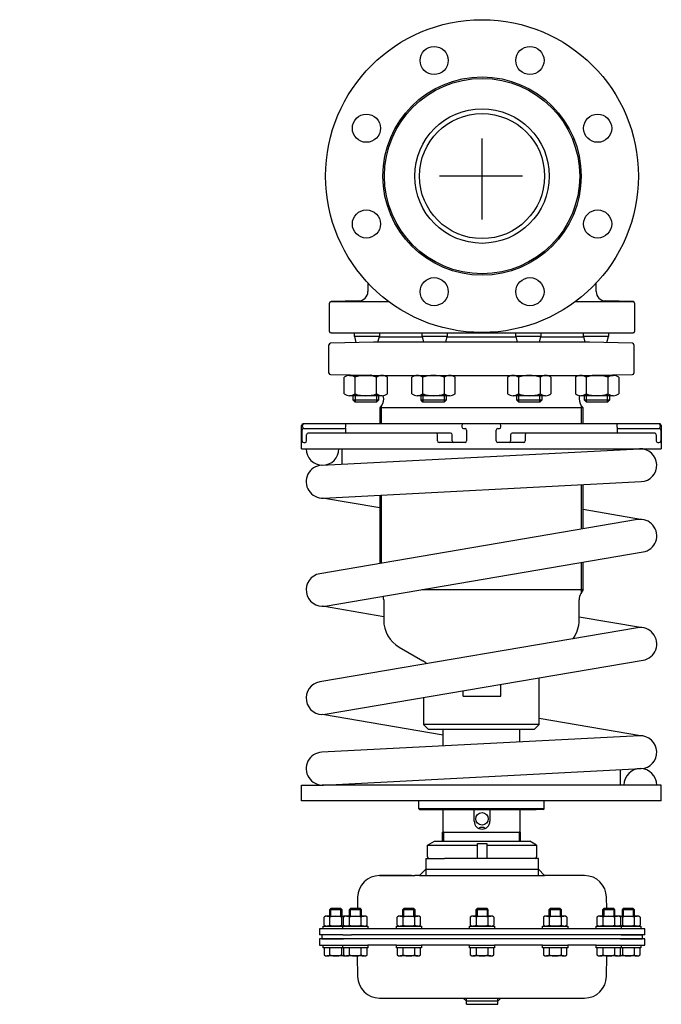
# Model space of a CAD drawing. Extents: x 0 to 410, y -170 to 460.
import ezdxf

# ---------------------------------------------------------------- set-up
doc = ezdxf.new("R2010")
doc.units = 0
doc.layers.get('0').update_dxf_attribs({"linetype": 'CONTINUOUS'})

# ---------------------------------------------------------------- blocks, each defined once
blk = doc.blocks.new('TOP__1', base_point=(141.99, -58.63))
at = {"color": 7}
for p, q in [((260.73, -67.96), (265.1, -65.44)), ((260.73, -67.96), (292.6, -67.96)), ((260.73, -75.44), (260.73, -67.96)), ((265.1, -65.44), (326.1, -65.44)), ((292.6, -76.44), (292.6, -66.94)), ((292.6, -66.94), (298.6, -66.94)), ((298.6, -66.94), (298.6, -76.44)), ((298.6, -67.96), (330.48, -67.96)), ((330.48, -67.96), (326.1, -65.44)), ((330.48, -67.96), (330.48, -75.44)), ((259.6, -76.44), (271.55, -76.44)), ((259.6, -76.44), (259.6, -87.44)), ((292.6, -76.44), (271.55, -76.44)), ((298.6, -76.44), (292.6, -76.44)), ((329.48, -76.44), (298.6, -76.44)), ((331.6, -76.44), (329.48, -76.44)), ((331.6, -87.44), (331.6, -76.44)), ((250.6, -87.44), (230.03, -87.44)), ((230.03, -87.44), (230.6, -87.44)), ((230.6, -87.44), (250.6, -87.44)), ((250.6, -87.44), (252.6, -87.44)), ((255.6, -87.44), (252.6, -87.44)), ((259.6, -83.44), (255.6, -87.44)), ((255.6, -87.44), (335.6, -87.44)), ((259.6, -83.44), (331.6, -83.44)), ((335.6, -87.44), (331.6, -83.44)), ((361.18, -87.44), (335.6, -87.44)), ((216.03, -101.19), (215.9, -108.54)), ((375.31, -108.54), (375.18, -101.19)), ((198.9, -108.54), (198.1, -109.34)), ((206.1, -109.34), (198.1, -109.34)), ((198.1, -109.34), (198.1, -113.33)), ((198.9, -113.33), (198.9, -108.54)), ((205.3, -108.54), (198.9, -108.54)), ((205.3, -113.33), (205.3, -108.54)), ((206.1, -109.34), (205.3, -108.54)), ((206.1, -113.33), (206.1, -109.34)), ((211.43, -108.54), (210.63, -109.34)), ((210.63, -109.34), (210.63, -113.33)), ((218.63, -109.34), (210.63, -109.34)), ((211.43, -113.33), (211.43, -108.54)), ((217.83, -108.54), (211.43, -108.54)), ((217.83, -113.33), (217.83, -108.54)), ((218.63, -109.34), (217.83, -108.54)), ((218.63, -113.33), (218.63, -109.34)), ((245.65, -108.54), (244.85, -109.34)), ((252.85, -109.34), (244.85, -109.34)), ((244.85, -109.34), (244.85, -113.33)), ((245.65, -113.33), (245.65, -108.54)), ((252.05, -108.54), (245.65, -108.54)), ((252.05, -113.33), (252.05, -108.54)), ((252.85, -109.34), (252.05, -108.54)), ((252.85, -113.33), (252.85, -109.34)), ((292.4, -108.54), (291.6, -109.34)), ((291.6, -109.34), (291.6, -113.33)), ((299.6, -109.34), (291.6, -109.34)), ((292.4, -108.54), (292.4, -113.33)), ((298.8, -108.54), (292.4, -108.54)), ((298.8, -108.54), (298.8, -113.33)), ((299.6, -109.34), (298.8, -108.54)), ((299.6, -113.33), (299.6, -109.34)), ((339.15, -108.54), (338.35, -109.34)), ((346.35, -109.34), (338.35, -109.34)), ((338.35, -109.34), (338.35, -113.33)), ((345.55, -108.54), (339.15, -108.54)), ((339.15, -108.54), (339.15, -113.33)), ((346.35, -109.34), (345.55, -108.54)), ((345.55, -108.54), (345.55, -113.33)), ((346.35, -113.33), (346.35, -109.34)), ((373.38, -108.54), (372.58, -109.34)), ((372.58, -109.34), (372.58, -113.33)), ((380.58, -109.34), (372.58, -109.34)), ((373.38, -108.54), (373.38, -113.33)), ((379.78, -108.54), (373.38, -108.54)), ((379.78, -108.54), (379.78, -113.33)), ((380.58, -109.34), (379.78, -108.54)), ((380.58, -113.33), (380.58, -109.34)), ((385.9, -108.54), (385.1, -109.34)), ((393.1, -109.34), (385.1, -109.34)), ((385.1, -109.34), (385.1, -113.33)), ((392.3, -108.54), (385.9, -108.54)), ((385.9, -108.54), (385.9, -113.33)), ((393.1, -109.34), (392.3, -108.54)), ((392.3, -108.54), (392.3, -113.33)), ((393.1, -113.33), (393.1, -109.34)), ((194.6, -119.17), (194.6, -114)), ((196.48, -113.33), (207.73, -113.33)), ((198.35, -119.17), (198.35, -114)), ((205.86, -119.17), (205.86, -114)), ((207.13, -119.17), (207.13, -114)), ((209, -113.33), (220.26, -113.33)), ((210.88, -119.17), (210.88, -114)), ((218.38, -119.17), (218.38, -114)), ((222.14, -119.17), (222.14, -114)), ((241.35, -119.17), (241.35, -114)), ((243.23, -113.33), (254.48, -113.33)), ((245.1, -119.17), (245.1, -114)), ((252.61, -119.17), (252.61, -114)), ((256.36, -119.17), (256.36, -114)), ((288.1, -114), (288.1, -119.17)), ((289.98, -113.33), (301.23, -113.33)), ((291.85, -114), (291.85, -119.17)), ((299.36, -114), (299.36, -119.17)), ((303.11, -114), (303.11, -119.17)), ((334.85, -114), (334.85, -119.17)), ((336.73, -113.33), (347.98, -113.33)), ((338.6, -114), (338.6, -119.17)), ((346.11, -114), (346.11, -119.17)), ((349.86, -114), (349.86, -119.17)), ((369.07, -114), (369.07, -119.17)), ((370.95, -113.33), (382.21, -113.33)), ((372.83, -114), (372.83, -119.17)), ((380.33, -114), (380.33, -119.17)), ((383.48, -113.33), (394.73, -113.33)), ((384.08, -114), (384.08, -119.17)), ((385.35, -114), (385.35, -119.17)), ((392.86, -114), (392.86, -119.17)), ((396.61, -114), (396.61, -119.17)), ((191.6, -121.44), (191.6, -125.44)), ((194.1, -121.44), (191.6, -121.44)), ((206.6, -125.44), (191.6, -125.44)), ((193.1, -125.44), (193.1, -127.94)), ((194.1, -119.84), (206.63, -119.84)), ((194.1, -121.44), (194.1, -119.84)), ((196.48, -121.44), (194.1, -121.44)), ((206.6, -121.44), (194.1, -121.44)), ((206.6, -119.83), (196.48, -119.83)), ((393.6, -121.43), (196.48, -121.43)), ((212.65, -119.84), (206.6, -119.83)), ((207.73, -119.83), (206.6, -119.83)), ((212.65, -121.44), (206.6, -121.44)), ((210.1, -121.44), (206.6, -121.44)), ((206.6, -125.44), (212.23, -125.44)), ((206.63, -119.84), (207.13, -119.84)), ((206.63, -121.44), (206.63, -119.84)), ((210.1, -121.44), (206.63, -121.44)), ((207.13, -119.84), (209.61, -119.84)), ((207.13, -119.84), (212.65, -119.84)), ((220.26, -119.83), (209, -119.83)), ((222.63, -121.44), (210.1, -121.44)), ((210.63, -119.83), (210.63, -119.84)), ((210.63, -121.44), (210.63, -121.44)), ((211.43, -119.84), (211.43, -119.83)), ((384.6, -125.44), (212.23, -125.44)), ((212.65, -119.84), (218.63, -119.84)), ((217.83, -119.84), (217.83, -119.83)), ((218.63, -119.84), (218.63, -119.83)), ((218.63, -119.84), (218.83, -119.84)), ((218.63, -121.44), (218.63, -121.44)), ((218.83, -119.84), (222.14, -119.84)), ((218.83, -119.84), (222.63, -119.84)), ((222.63, -119.84), (222.63, -121.44)), ((240.85, -119.84), (241.35, -119.84)), ((240.85, -121.44), (240.85, -119.84)), ((256.85, -121.44), (240.85, -121.44)), ((241.35, -119.84), (256.36, -119.84)), ((254.48, -119.83), (243.23, -119.83)), ((244.85, -119.83), (244.85, -119.84)), ((244.85, -121.44), (244.85, -121.44)), ((245.65, -119.84), (245.65, -119.83)), ((252.05, -119.84), (252.05, -119.83)), ((252.85, -119.84), (252.85, -119.83)), ((252.85, -121.44), (252.85, -121.44)), ((253.05, -119.84), (256.36, -119.84)), ((256.36, -119.84), (256.85, -119.84)), ((256.85, -119.84), (256.85, -121.44)), ((287.6, -119.84), (291.4, -119.84)), ((287.6, -121.44), (287.6, -119.84)), ((303.6, -121.44), (287.6, -121.44)), ((288.1, -119.84), (291.4, -119.84)), ((301.23, -119.83), (289.98, -119.83)), ((291.4, -119.84), (291.6, -119.84)), ((291.6, -119.83), (291.6, -119.84)), ((291.6, -119.84), (303.11, -119.84)), ((291.6, -121.44), (291.6, -121.44)), ((292.4, -119.83), (292.4, -119.84)), ((298.8, -119.83), (298.8, -119.84)), ((299.6, -119.84), (299.6, -119.83)), ((299.6, -121.44), (299.6, -121.44)), ((303.11, -119.84), (303.6, -119.84)), ((303.6, -119.84), (303.6, -121.44)), ((334.35, -119.84), (338.15, -119.84)), ((334.35, -121.44), (334.35, -119.84)), ((350.35, -121.44), (334.35, -121.44)), ((334.85, -119.84), (338.15, -119.84)), ((347.98, -119.83), (336.73, -119.83)), ((338.15, -119.84), (349.86, -119.84)), ((338.35, -119.83), (338.35, -119.84)), ((338.35, -121.44), (338.35, -121.44)), ((339.15, -119.83), (339.15, -119.84)), ((345.55, -119.83), (345.55, -119.84)), ((346.35, -119.84), (346.35, -119.83)), ((346.35, -121.44), (346.35, -121.44)), ((349.86, -119.84), (350.35, -119.84)), ((350.35, -119.84), (350.35, -121.44)), ((368.58, -119.84), (372.38, -119.84)), ((368.58, -121.44), (368.58, -119.84)), ((381.1, -121.44), (368.58, -121.44)), ((369.07, -119.84), (372.38, -119.84)), ((382.21, -119.83), (370.95, -119.83)), ((372.38, -119.84), (372.58, -119.84)), ((372.58, -119.83), (372.58, -119.84)), ((372.58, -119.84), (381.23, -119.84)), ((372.58, -121.44), (372.58, -121.44)), ((373.38, -119.83), (373.38, -119.84)), ((379.78, -119.83), (379.78, -119.84)), ((380.58, -119.84), (380.58, -119.83)), ((384.6, -119.83), (380.58, -119.84)), ((380.58, -121.44), (380.58, -121.44)), ((384.58, -121.44), (381.1, -121.44)), ((381.23, -119.84), (381.6, -119.84)), ((381.23, -119.84), (384.08, -119.84)), ((381.6, -119.84), (384.08, -119.84)), ((384.6, -119.83), (383.48, -119.83)), ((384.08, -119.84), (384.58, -119.84)), ((384.58, -119.84), (384.58, -121.44)), ((384.58, -119.84), (397.1, -119.84)), ((384.6, -121.44), (384.58, -121.44)), ((395.01, -119.82), (384.6, -119.83)), ((397.1, -121.44), (384.6, -121.44)), ((393.6, -125.43), (384.6, -125.44)), ((384.6, -125.44), (398.1, -125.44)), ((385.9, -125.44), (385.9, -125.44)), ((392.3, -125.43), (392.3, -125.44)), ((393.1, -125.44), (393.1, -125.43)), ((399.6, -121.43), (393.6, -121.43)), ((399.6, -125.43), (393.6, -125.43)), ((397.1, -119.84), (397.1, -121.44)), ((398.1, -127.94), (398.1, -125.44)), ((399.6, -125.43), (399.6, -121.43)), ((191.6, -127.94), (191.6, -131.94)), ((193.1, -127.94), (191.6, -127.94)), ((191.6, -131.94), (206.6, -131.94)), ((211.6, -127.94), (193.1, -127.94)), ((193.1, -127.94), (207.1, -127.94)), ((194.1, -133.54), (194.1, -131.94)), ((194.1, -131.94), (206.6, -131.94)), ((206.6, -131.94), (212.65, -131.94)), ((206.6, -131.94), (206.63, -131.94)), ((206.63, -133.54), (206.63, -131.94)), ((206.63, -131.94), (210.1, -131.94)), ((210.1, -131.94), (222.63, -131.94)), ((210.63, -131.94), (210.63, -131.94)), ((379.6, -127.94), (211.6, -127.94)), ((218.63, -131.94), (218.63, -131.94)), ((222.63, -131.94), (222.63, -133.54)), ((240.85, -131.94), (222.63, -131.94)), ((240.85, -133.54), (240.85, -131.94)), ((240.85, -131.94), (256.85, -131.94)), ((244.85, -131.94), (244.85, -131.94)), ((252.85, -131.94), (252.85, -131.94)), ((256.85, -131.94), (256.85, -133.54)), ((287.6, -131.94), (256.85, -131.94)), ((287.6, -133.54), (287.6, -131.94)), ((287.6, -131.94), (303.6, -131.94)), ((291.6, -131.94), (291.6, -131.94)), ((299.6, -131.94), (299.6, -131.94)), ((303.6, -131.94), (303.6, -133.54)), ((334.35, -131.94), (303.6, -131.94)), ((334.35, -133.54), (334.35, -131.94)), ((334.35, -131.94), (350.35, -131.94)), ((338.35, -131.94), (338.35, -131.94)), ((346.35, -131.94), (346.35, -131.94)), ((350.35, -131.94), (350.35, -133.54)), ((368.58, -131.94), (350.35, -131.94)), ((368.58, -133.54), (368.58, -131.94)), ((368.58, -131.94), (381.1, -131.94)), ((372.58, -131.94), (372.58, -131.94)), ((398.1, -127.94), (379.6, -127.94)), ((380.58, -131.94), (380.58, -131.94)), ((381.1, -131.94), (384.58, -131.94)), ((384.1, -127.94), (398.1, -127.94)), ((384.58, -131.94), (384.6, -131.94)), ((384.58, -131.94), (384.58, -133.54)), ((384.6, -131.94), (399.6, -131.94)), ((384.6, -131.94), (397.1, -131.94)), ((397.1, -131.94), (397.1, -133.54)), ((399.6, -127.94), (398.1, -127.94)), ((399.6, -131.94), (399.6, -127.94)), ((206.63, -133.54), (194.1, -133.54)), ((194.6, -133.54), (194.6, -138.18)), ((198.35, -138.18), (198.35, -133.54)), ((205.86, -138.18), (205.86, -133.54)), ((207.13, -133.54), (206.63, -133.54)), ((207.13, -133.54), (207.13, -138.18)), ((209.61, -133.54), (207.13, -133.54)), ((210.1, -133.54), (207.13, -133.54)), ((222.63, -133.54), (210.1, -133.54)), ((222.14, -133.54), (210.1, -133.54)), ((210.88, -138.18), (210.88, -133.54)), ((218.38, -138.18), (218.38, -133.54)), ((222.14, -138.18), (222.14, -133.54)), ((241.35, -133.54), (240.85, -133.54)), ((256.85, -133.54), (241.35, -133.54)), ((241.35, -133.54), (241.35, -138.18)), ((256.36, -133.54), (241.35, -133.54)), ((245.1, -138.18), (245.1, -133.54)), ((252.61, -138.18), (252.61, -133.54)), ((256.36, -138.18), (256.36, -133.54)), ((289.69, -133.54), (287.6, -133.54)), ((288.1, -133.54), (288.1, -138.18)), ((289.69, -133.54), (288.1, -133.54)), ((291.6, -133.54), (289.69, -133.54)), ((291.4, -133.54), (289.69, -133.54)), ((303.11, -133.54), (291.6, -133.54)), ((291.85, -133.54), (291.85, -138.18)), ((299.36, -133.54), (299.36, -138.18)), ((303.6, -133.54), (303.11, -133.54)), ((303.11, -138.18), (303.11, -133.54)), ((349.86, -133.54), (334.35, -133.54)), ((334.85, -133.54), (334.85, -138.18)), ((349.86, -133.54), (334.85, -133.54)), ((338.6, -133.54), (338.6, -138.18)), ((346.11, -133.54), (346.11, -138.18)), ((349.86, -138.18), (349.86, -133.54)), ((350.35, -133.54), (349.86, -133.54)), ((370.66, -133.54), (368.58, -133.54)), ((369.07, -133.54), (369.07, -138.18)), ((370.66, -133.54), (369.07, -133.54)), ((372.58, -133.54), (370.66, -133.54)), ((372.38, -133.54), (370.66, -133.54)), ((381.32, -133.54), (372.58, -133.54)), ((372.83, -133.54), (372.83, -138.18)), ((380.33, -133.54), (380.33, -138.18)), ((381.32, -133.54), (381.23, -133.54)), ((381.6, -133.54), (381.32, -133.54)), ((384.08, -133.54), (381.32, -133.54)), ((384.08, -133.54), (381.6, -133.54)), ((384.58, -133.54), (384.08, -133.54)), ((384.08, -138.18), (384.08, -133.54)), ((397.1, -133.54), (384.58, -133.54)), ((385.35, -133.54), (385.35, -138.18)), ((392.86, -133.54), (392.86, -138.18)), ((396.61, -138.18), (396.61, -133.54)), ((207.73, -138.84), (196.48, -138.84)), ((220.26, -138.84), (209, -138.84)), ((215.8, -138.78), (216.03, -152)), ((254.48, -138.84), (243.23, -138.84)), ((301.23, -138.84), (289.98, -138.84)), ((347.98, -138.84), (336.73, -138.84)), ((382.21, -138.84), (370.95, -138.84)), ((375.18, -152), (375.41, -138.78)), ((394.73, -138.84), (383.48, -138.84)), ((230.03, -165.75), (361.18, -165.75)), ((285.6, -167.75), (283.6, -165.75)), ((285.6, -169.75), (285.6, -165.75)), ((305.6, -167.75), (285.6, -167.75)), ((285.6, -169.75), (305.6, -169.75)), ((307.6, -165.75), (305.6, -167.75)), ((305.6, -169.75), (305.6, -165.75))]:
    blk.add_line(p, q, dxfattribs=at)
for centre, radius, start, end in [((261.73, -75.44), 1, 180, 270), ((329.48, -75.44), 1, 270, 0), ((230.03, -101.44), 14, 90, 179), ((361.18, -101.44), 14, 1, 90), ((196.48, -116.32), 2.99, 51.05281, 128.94719), ((196.48, -116.85), 2.99, 231.05281, 308.94719), ((202.1, -124.28), 10.94, 69.94743, 110.05257), ((202.1, -108.89), 10.94, 249.94743, 290.05257), ((207.73, -116.32), 2.99, 77.73433, 128.94719), ((207.73, -116.85), 2.99, 231.05281, 282.26567), ((209, -116.32), 2.99, 51.05281, 128.94719), ((209, -116.85), 2.99, 231.05281, 308.94719), ((214.63, -124.28), 10.94, 69.94743, 110.05257), ((214.63, -108.89), 10.94, 249.94743, 290.05257), ((220.26, -116.32), 2.99, 51.05281, 128.94719), ((220.26, -116.85), 2.99, 231.05281, 308.94719), ((243.23, -116.32), 2.99, 51.05281, 128.94719), ((243.23, -116.85), 2.99, 231.05281, 308.94719), ((248.85, -124.28), 10.94, 69.94743, 110.05257), ((248.85, -108.89), 10.94, 249.94743, 290.05257), ((254.48, -116.32), 2.99, 51.05281, 128.94719), ((254.48, -116.85), 2.99, 231.05281, 308.94719), ((289.98, -116.32), 2.99, 51.05281, 128.94719), ((289.98, -116.85), 2.99, 231.05281, 308.94719), ((295.6, -124.28), 10.94, 69.94743, 110.05257), ((295.6, -108.89), 10.94, 249.94743, 290.05257), ((301.23, -116.32), 2.99, 51.05281, 128.94719), ((301.23, -116.85), 2.99, 231.05281, 308.94719), ((336.73, -116.32), 2.99, 51.05281, 128.94719), ((336.73, -116.85), 2.99, 231.05281, 308.94719), ((342.35, -124.28), 10.94, 69.94743, 110.05257), ((342.35, -108.89), 10.94, 249.94743, 290.05257), ((347.98, -116.32), 2.99, 51.05281, 128.94719), ((347.98, -116.85), 2.99, 231.05281, 308.94719), ((370.95, -116.32), 2.99, 51.05281, 128.94719), ((370.95, -116.85), 2.99, 231.05281, 308.94719), ((376.58, -124.28), 10.94, 69.94743, 110.05257), ((376.58, -108.89), 10.94, 249.94743, 290.05257), ((382.21, -116.32), 2.99, 51.05281, 128.94719), ((382.21, -116.85), 2.99, 231.05281, 308.94719), ((383.48, -116.32), 2.99, 51.05281, 102.26567), ((383.48, -116.85), 2.99, 257.73433, 308.94719), ((389.1, -124.28), 10.94, 69.94743, 110.05257), ((389.1, -108.89), 10.94, 249.94743, 268.24415), ((389.1, -108.89), 10.94, 271.89724, 290.05257), ((394.73, -116.32), 2.99, 51.05281, 128.94719), ((394.73, -116.85), 2.99, 231.05281, 265.05613), ((394.73, -116.85), 2.99, 274.94387, 308.94719), ((383.1, -127.94), 1, 359.9999999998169, 0), ((196.48, -135.85), 2.99, 231.05281, 308.94719), ((202.1, -127.89), 10.94, 249.94743, 290.05257), ((207.73, -135.85), 2.99, 231.05281, 282.26567), ((209, -135.85), 2.99, 231.05281, 308.94719), ((214.63, -127.89), 10.94, 249.94743, 290.05257), ((220.26, -135.85), 2.99, 231.05281, 308.94719), ((243.23, -135.85), 2.99, 231.05281, 308.94719), ((248.85, -127.89), 10.94, 249.94743, 290.05257), ((254.48, -135.85), 2.99, 231.05281, 308.94719), ((289.98, -135.85), 2.99, 231.05281, 308.94719), ((295.6, -127.89), 10.94, 249.94743, 290.05257), ((301.23, -135.85), 2.99, 231.05281, 308.94719), ((336.73, -135.85), 2.99, 231.05281, 308.94719), ((342.35, -127.89), 10.94, 249.94743, 290.05257), ((347.98, -135.85), 2.99, 231.05281, 308.94719), ((370.95, -135.85), 2.99, 231.05281, 308.94719), ((376.58, -127.89), 10.94, 249.94743, 290.05257), ((382.21, -135.85), 2.99, 231.05281, 308.94719), ((383.48, -135.85), 2.99, 257.73433, 308.94719), ((389.1, -127.89), 10.94, 249.94743, 290.05257), ((394.73, -135.85), 2.99, 231.05281, 308.94719), ((230.03, -151.75), 14, 181, 270), ((361.18, -151.75), 14, 270, 359)]:
    blk.add_arc(centre, radius, start, end, dxfattribs=at)

msp = doc.modelspace()

# ---------------------------------------------------------------- linework, layer by layer
at = {"color": 1}
for p, q in [((295.6, 331.96), (295.6, 383.83)), ((321.48, 359.78), (268.3, 359.78))]:
    msp.add_line(p, q, dxfattribs=at)
at = {"color": 7}
for p, q in [((222.6, 291.43), (222.6, 285.97)), ((368.6, 285.97), (368.6, 291.43)), ((198.1, 260.46), (198.1, 278.51)), ((216.76, 279.97), (199.08, 279.51)), ((199.08, 279.51), (235.96, 279.51)), ((355.25, 279.51), (392.13, 279.51)), ((392.13, 279.51), (374.45, 279.97)), ((393.1, 278.51), (393.1, 260.46)), ((213.97, 259.07), (199.08, 259.46)), ((199.08, 259.46), (392.13, 259.46)), ((213.97, 257.28), (213.97, 259.46)), ((229.97, 259.46), (229.97, 257.28)), ((257.27, 257.28), (257.27, 259.46)), ((273.27, 259.46), (273.27, 257.28)), ((317.16, 257.28), (317.16, 259.46)), ((333.16, 259.46), (333.16, 257.28)), ((360.46, 257.28), (360.46, 259.46)), ((376.46, 259.46), (376.46, 257.28)), ((392.13, 259.46), (376.46, 259.05)), ((197.72, 233.87), (197.72, 251.91)), ((226.22, 253.63), (198.69, 252.91)), ((229.97, 257.28), (213.97, 257.28)), ((213.97, 257.28), (214.96, 253.34)), ((364.22, 253.63), (226.22, 253.63)), ((229.06, 253.63), (229.97, 257.28)), ((257.4, 256.78), (229.85, 256.78)), ((273.27, 257.28), (257.27, 257.28)), ((257.27, 257.28), (258.18, 253.63)), ((272.36, 253.63), (273.27, 257.28)), ((317.29, 256.78), (273.14, 256.78)), ((333.16, 257.28), (317.16, 257.28)), ((317.16, 257.28), (318.07, 253.63)), ((332.25, 253.63), (333.16, 257.28)), ((360.58, 256.78), (333.03, 256.78)), ((376.46, 257.28), (360.46, 257.28)), ((360.46, 257.28), (361.37, 253.63)), ((391.74, 252.91), (364.22, 253.63)), ((375.47, 253.34), (376.46, 257.28)), ((392.72, 251.91), (392.72, 233.87)), ((198.7, 232.87), (224.33, 232.42)), ((207.45, 220.57), (207.45, 231.12)), ((210.91, 232.35), (231.7, 232.35)), ((214.38, 220.57), (214.38, 231.12)), ((225.11, 232.35), (366.1, 232.35)), ((228.23, 220.57), (228.23, 231.12)), ((235.16, 220.57), (235.16, 231.12)), ((250.74, 220.57), (250.74, 231.12)), ((254.21, 232.35), (274.99, 232.35)), ((257.67, 220.57), (257.67, 231.12)), ((271.53, 220.57), (271.53, 231.12)), ((278.46, 220.57), (278.46, 231.12)), ((311.97, 231.12), (311.97, 220.57)), ((315.44, 232.35), (336.22, 232.35)), ((318.9, 231.12), (318.9, 220.57)), ((332.76, 231.12), (332.76, 220.57)), ((339.69, 231.12), (339.69, 220.57)), ((355.27, 231.12), (355.27, 220.57)), ((358.73, 232.35), (379.52, 232.35)), ((362.2, 231.12), (362.2, 220.57)), ((366.1, 232.42), (391.73, 232.87)), ((376.05, 231.12), (376.05, 220.57)), ((382.98, 231.12), (382.98, 220.57)), ((214.55, 220.51), (214.55, 215.28)), ((228.05, 220.51), (228.05, 215.28)), ((257.85, 220.51), (257.85, 215.28)), ((271.35, 220.51), (271.35, 215.28)), ((319.08, 215.28), (319.08, 220.51)), ((332.58, 215.28), (332.58, 220.51)), ((362.38, 215.28), (362.38, 220.51)), ((375.88, 215.28), (375.88, 220.51)), ((231.7, 219.35), (210.91, 219.35)), ((213.3, 216.53), (213.3, 219.9)), ((214.55, 215.28), (213.3, 216.53)), ((229.3, 216.53), (213.3, 216.53)), ((228.05, 215.28), (214.55, 215.28)), ((229.3, 216.53), (228.05, 215.28)), ((229.3, 219.9), (229.3, 216.53)), ((274.99, 219.35), (254.21, 219.35)), ((256.6, 216.53), (256.6, 219.9)), ((257.85, 215.28), (256.6, 216.53)), ((272.6, 216.53), (256.6, 216.53)), ((271.35, 215.28), (257.85, 215.28)), ((272.6, 216.53), (271.35, 215.28)), ((272.6, 219.9), (272.6, 216.53)), ((336.22, 219.35), (315.44, 219.35)), ((317.83, 216.53), (317.83, 219.9)), ((319.08, 215.28), (317.83, 216.53)), ((333.83, 216.53), (317.83, 216.53)), ((332.58, 215.28), (319.08, 215.28)), ((333.83, 216.53), (332.58, 215.28)), ((333.83, 219.9), (333.83, 216.53)), ((379.52, 219.35), (358.73, 219.35)), ((361.13, 216.53), (361.13, 219.9)), ((362.38, 215.28), (361.13, 216.53)), ((377.13, 216.53), (361.13, 216.53)), ((375.88, 215.28), (362.38, 215.28)), ((377.13, 216.53), (375.88, 215.28)), ((377.13, 219.9), (377.13, 216.53)), ((230.22, 211.54), (230.37, 211.7)), ((360.22, 211.54), (230.22, 211.54)), ((230.22, 211.54), (230.22, 201.42)), ((231.17, 212.62), (231.17, 201.42)), ((359.27, 201.42), (359.27, 212.62)), ((360.06, 211.7), (360.22, 211.54)), ((360.22, 201.42), (360.22, 211.54)), ((180.22, 185.42), (180.22, 200.42)), ((180.59, 190.42), (180.59, 197.42)), ((180.87, 199.42), (180.87, 200.42)), ((409.22, 201.42), (181.22, 201.42)), ((181.59, 198.42), (207.61, 198.42)), ((275.54, 195.42), (184.45, 195.42)), ((208.23, 198.63), (208.23, 195.42)), ((208.61, 199.42), (208.61, 201.42)), ((282.72, 200.42), (282.72, 199.42)), ((283.72, 198.42), (284.72, 198.42)), ((285.72, 197.42), (285.72, 190.42)), ((304.72, 190.42), (304.72, 197.42)), ((305.72, 198.42), (306.72, 198.42)), ((307.72, 199.42), (307.72, 200.42)), ((405.98, 195.42), (314.89, 195.42)), ((381.82, 201.42), (381.82, 199.42)), ((382.2, 195.42), (382.2, 198.63)), ((382.82, 198.42), (408.84, 198.42)), ((409.56, 200.42), (409.56, 199.42)), ((409.84, 197.42), (409.84, 190.42)), ((410.22, 200.42), (410.22, 185.42)), ((181.59, 189.42), (182.45, 189.42)), ((183.45, 190.42), (183.45, 194.42)), ((267.15, 190.42), (267.15, 194.42)), ((284.72, 189.42), (268.15, 189.42)), ((276.54, 190.42), (276.54, 194.42)), ((322.28, 189.42), (305.72, 189.42)), ((313.89, 194.42), (313.89, 190.42)), ((323.28, 194.42), (323.28, 190.42)), ((406.98, 194.42), (406.98, 190.42)), ((407.98, 189.42), (408.84, 189.42)), ((180.22, 185.42), (230.22, 185.42)), ((193.07, 174.9), (396.27, 185.4)), ((206.22, 175.58), (206.22, 185.42)), ((230.22, 185.42), (231.17, 185.42)), ((231.17, 185.42), (360.22, 185.42)), ((360.22, 185.42), (396.82, 185.42)), ((384.22, 184.78), (384.22, 185.42)), ((396.82, 185.42), (410.22, 185.42)), ((194.16, 153.93), (397.36, 164.43)), ((359.27, 134.08), (359.27, 162.46)), ((360.22, 134.24), (360.22, 162.51)), ((230.22, 147.68), (193.61, 153.92)), ((230.22, 155.8), (230.22, 112.1)), ((231.17, 155.84), (231.17, 112.26)), ((396.82, 140.32), (360.22, 146.55)), ((395.05, 140.17), (191.85, 105.57)), ((195.38, 84.87), (398.58, 119.47)), ((359.27, 93.73), (359.27, 112.77)), ((360.22, 95.37), (360.22, 112.94)), ((257.06, 95.37), (360.22, 95.37)), ((360.22, 95.37), (358.79, 92.9)), ((232.72, 88.9), (232.72, 75.91)), ((357.72, 75.91), (357.72, 88.9)), ((232.72, 78.06), (193.61, 84.72)), ((396.82, 71.12), (357.72, 77.78)), ((395.05, 70.97), (191.85, 36.37)), ((242.72, 58.59), (257.72, 49.93)), ((195.38, 15.67), (398.58, 50.27)), ((332.22, 27.25), (332.22, 38.97)), ((307.65, 27.25), (307.65, 34.82)), ((258.22, 26.37), (258.22, 9.25)), ((283.56, 27.25), (283.56, 30.79)), ((283.56, 27.25), (307.65, 27.25)), ((332.22, 9.25), (332.22, 27.25)), ((270.72, 2.39), (193.61, 15.52)), ((396.82, 1.92), (332.22, 12.92)), ((332.22, 9.25), (258.22, 9.25)), ((258.22, 9.25), (261.22, 6.25)), ((332.22, 9.25), (329.22, 6.25)), ((396.27, 1.9), (193.07, -8.6)), ((261.22, 6.25), (329.22, 6.25)), ((270.72, -4.58), (270.72, 6.25)), ((319.72, -2.05), (319.72, 6.25)), ((194.16, -29.57), (397.36, -19.07)), ((384.22, -29.58), (384.22, -19.75)), ((180.22, -29.58), (193.34, -29.58)), ((180.22, -39.58), (180.22, -29.58)), ((193.07, -29.57), (193.34, -29.58)), ((407.32, -29.58), (193.34, -29.58)), ((206.22, -29.58), (206.22, -28.94)), ((410.22, -29.58), (384.22, -29.58)), ((410.22, -39.58), (410.22, -29.58)), ((410.22, -39.58), (180.22, -39.58)), ((255.22, -44.68), (255.22, -39.58)), ((335.22, -44.68), (335.22, -39.58)), ((335.22, -44.68), (255.22, -44.68)), ((255.22, -44.68), (255.72, -45.18)), ((255.72, -45.18), (260.22, -45.18)), ((260.22, -45.18), (330.22, -45.18)), ((270.72, -59.75), (270.72, -45.18)), ((290.6, -52.75), (290.6, -45.18)), ((300.6, -45.18), (300.6, -52.75)), ((319.72, -45.18), (319.72, -59.75)), ((334.72, -45.18), (330.22, -45.18)), ((334.72, -45.18), (335.22, -44.68)), ((270.32, -65.44), (270.32, -59.75)), ((271.17, -59.75), (270.32, -59.75)), ((271.17, -59.75), (270.72, -59.3)), ((271.17, -59.75), (319.27, -59.75)), ((271.17, -65.44), (271.17, -59.75)), ((319.72, -59.3), (319.27, -59.75)), ((320.12, -59.75), (319.27, -59.75)), ((319.27, -59.75), (319.27, -65.44)), ((320.12, -65.44), (320.12, -59.75))]:
    msp.add_line(p, q, dxfattribs=at)
for centre, radius in [((295.6, 359.78), 100), ((264.99, 433.69), 9), ((326.22, 433.69), 9), ((295.6, 359.78), 63.37), ((295.6, 359.78), 62.44), ((221.69, 390.39), 9), ((295.6, 359.78), 43), ((295.6, 359.78), 40), ((369.52, 390.39), 9), ((221.69, 329.16), 9), ((369.52, 329.16), 9), ((264.99, 285.87), 9), ((326.22, 285.87), 9), ((295.6, -51.18), 4)]:
    msp.add_circle(centre, radius, dxfattribs=at)
for centre, radius, start, end in [((216.6, 285.97), 6, 271.5, 0), ((374.6, 285.97), 6, 180, 268.5), ((199.1, 278.51), 1, 91.5, 180), ((392.1, 278.51), 1, 0, 88.5), ((199.1, 260.46), 1, 180, 268.5), ((392.1, 260.46), 1, 271.5, 0), ((198.72, 251.91), 1, 91.5, 180), ((391.72, 251.91), 1, 0, 88.5), ((198.72, 233.87), 1, 180, 269), ((391.72, 233.87), 1, 271, 0), ((210.91, 226.84), 5.51, 51.05281, 128.94719), ((221.3, 212.14), 20.21, 69.94743, 110.05257), ((224.24, 227.42), 5, 80.02093, 89), ((231.7, 226.84), 5.51, 51.05281, 128.94719), ((254.21, 226.84), 5.51, 51.05281, 128.94719), ((264.6, 212.14), 20.21, 69.94743, 110.05257), ((274.99, 226.84), 5.51, 51.05281, 128.94719), ((315.44, 226.84), 5.51, 51.05281, 128.94719), ((325.83, 212.14), 20.21, 69.94743, 110.05257), ((336.22, 226.84), 5.51, 51.05281, 128.94719), ((358.73, 226.84), 5.51, 51.05281, 128.94719), ((369.13, 212.14), 20.21, 69.94743, 110.05257), ((379.52, 226.84), 5.51, 51.05281, 128.94719), ((210.91, 224.86), 5.51, 231.05281, 308.94719), ((221.3, 239.55), 20.21, 249.94743, 290.05257), ((231.7, 224.86), 5.51, 231.05281, 308.94719), ((254.21, 224.86), 5.51, 231.05281, 308.94719), ((264.6, 239.55), 20.21, 249.94743, 290.05257), ((274.99, 224.86), 5.51, 231.05281, 308.94719), ((315.44, 224.86), 5.51, 231.05281, 308.94719), ((325.83, 239.55), 20.21, 249.94743, 290.05257), ((336.22, 224.86), 5.51, 231.05281, 308.94719), ((358.73, 224.86), 5.51, 231.05281, 308.94719), ((369.13, 239.55), 20.21, 249.94743, 290.05257), ((379.52, 224.86), 5.51, 231.05281, 308.94719), ((224.72, 217.35), 8, 315, 0), ((224.72, 217.35), 8, 0, 14.81961), ((365.72, 217.35), 8, 165.18039, 180), ((365.72, 217.35), 8, 180, 225), ((181.22, 200.42), 1, 90, 180), ((181.59, 197.42), 1, 90, 180), ((181.87, 200.42), 1, 90, 180), ((181.87, 199.42), 1, 180, 270), ((184.45, 194.42), 1, 90, 180), ((207.61, 199.42), 1, 270, 0), ((266.15, 194.42), 1, 0, 90), ((275.54, 194.42), 1, 0, 90), ((283.72, 200.42), 1, 90, 180), ((283.72, 199.42), 1, 180, 270), ((284.72, 197.42), 1, 0, 90), ((305.72, 197.42), 1, 90, 180), ((306.72, 200.42), 1, 0, 90), ((306.72, 199.42), 1, 270, 0), ((314.89, 194.42), 1, 90, 180), ((324.28, 194.42), 1, 90, 180), ((382.82, 199.42), 1, 180, 270), ((405.98, 194.42), 1, 0, 90), ((408.56, 200.42), 1, 0, 90), ((408.56, 199.42), 1, 270, 0), ((408.84, 197.42), 1, 0, 90), ((409.22, 200.42), 1, 0, 90), ((181.59, 190.42), 1, 180, 270), ((182.45, 190.42), 1, 270, 0), ((268.15, 190.42), 1, 180, 270), ((277.54, 190.42), 1, 180, 270), ((284.72, 190.42), 1, 270, 0), ((305.72, 190.42), 1, 180, 270), ((312.89, 190.42), 1, 270, 0), ((322.28, 190.42), 1, 270, 0), ((407.98, 190.42), 1, 180, 270), ((408.84, 190.42), 1, 270, 0), ((193.62, 185.42), 10.5, 180, 0), ((396.82, 174.92), 10.5, 272.95803, 92.95803), ((193.62, 164.42), 10.5, 92.95803, 272.95803), ((396.82, 129.82), 10.5, 279.66339, 99.66339), ((193.62, 95.22), 10.5, 99.66339, 279.66339), ((224.72, 88.9), 8, 0, 16.49899), ((365.72, 88.9), 8, 150, 180), ((252.72, 75.91), 20, 180, 240), ((337.72, 75.91), 20, 323.2227, 0), ((396.82, 60.62), 10.5, 279.66339, 99.66339), ((252.72, 41.27), 10, 42.26676, 60), ((193.62, 26.02), 10.5, 99.66339, 279.66339), ((396.82, -8.58), 10.5, 272.95803, 92.95803), ((193.62, -19.08), 10.5, 92.95803, 272.95803), ((396.82, -29.58), 10.5, 0, 180), ((295.6, -52.75), 5, 180, 0), ((295.6, -59.68), 3.05, 49.84452, 130.15548)]:
    msp.add_arc(centre, radius, start, end, dxfattribs=at)

# ---------------------------------------------------------------- block references
msp.add_blockref('TOP__1', (141.99, -58.63))

doc.saveas('drawing.dxf')
